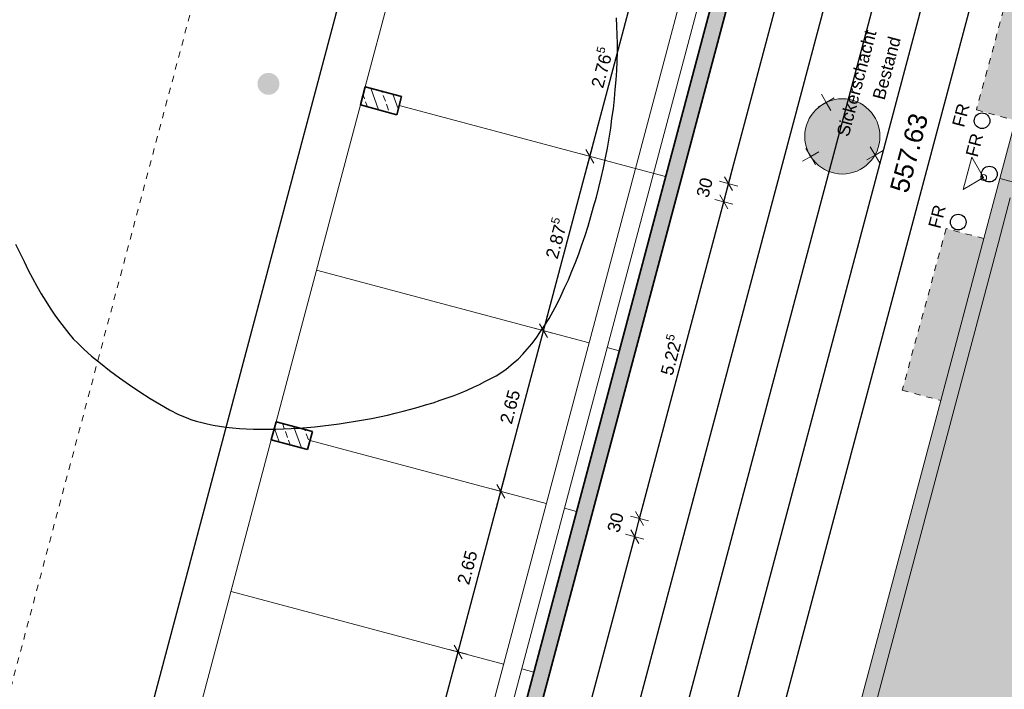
# Model space of a CAD drawing. Header units: metres. Extents: x 4462371 to 4462630, y 5328161 to 5328403.
# Tile 111 of 152: x 4462454 to 4462470, y 5328301 to 5328311. Entities that reach past the tile are written whole.
import ezdxf

# ---------------------------------------------------------------- set-up
doc = ezdxf.new("R2010")
doc.units = ezdxf.units.M
doc.header["$PDMODE"] = 65
doc.linetypes.add('AUSGEZOGEN', pattern=[0])
doc.linetypes.add('VERDECKT2_S2', pattern=[0.15, 0.1, -0.05])
doc.layers.add('B30_BEWSYM', color=3, linetype='AUSGEZOGEN')
doc.layers.add('B31_BEWLIN', color=3, linetype='AUSGEZOGEN')
for name, color, linetype, lineweight in [('Maßlinie_Allgemein', 7, 'AUSGEZOGEN', 13), ('Schraffur', 7, 'AUSGEZOGEN', 158), ('Standard', 7, 'AUSGEZOGEN', 13)]:
    doc.layers.add(name, color=color, linetype=linetype, lineweight=lineweight)
doc.styles.add('ARIAL', font='ARIAL.TTF')
doc.dimstyles.new('_DIMSTYLE_20', dxfattribs={"dimtxt": 0.2, "dimasz": 0.3, "dimexe": 0, "dimexo": 0, "dimgap": 0.1, "dimtad": 2, "dimdec": 1, "dimlfac": 100, "dimrnd": 0.5, "dimzin": 4, "dimdsep": 46, "dimtxsty": 'ARIAL', "dimblk1": 'ALL_ML_STRICH', "dimblk2": 'ALL_ML_STRICH', "dimsah": 1, "dimcen": 0, "dimclrd": 7, "dimclre": 7, "dimclrt": 7, "dimadec": 0, "dimazin": 0, "dimtfac": 1, "dimtdec": 0, "dimtix": 1, "dimtmove": 2, "dimatfit": 3, "dimfxl": 0, "dimtvp": 1.2, "dimtzin": 0, "dimlwd": 0, "dimlwe": 13, "dimarcsym": 0})
doc.dimstyles.new('_DIMSTYLE_3', dxfattribs={"dimtxt": 0.2, "dimasz": 0.3, "dimexe": 0, "dimexo": 0, "dimgap": 0.1, "dimtad": 2, "dimrnd": 0.005, "dimzin": 4, "dimdsep": 46, "dimtxsty": 'ARIAL', "dimblk1": 'ALL_ML_STRICH', "dimblk2": 'ALL_ML_STRICH', "dimsah": 1, "dimcen": 0, "dimclrd": 7, "dimclre": 7, "dimclrt": 7, "dimadec": 0, "dimazin": 0, "dimtfac": 1, "dimtdec": 0, "dimtix": 1, "dimtmove": 2, "dimatfit": 3, "dimfxl": 0, "dimtzin": 0, "dimlwd": 0, "dimlwe": 13, "dimarcsym": 0})
doc.dimstyles.new('_DIMSTYLE_5', dxfattribs={"dimtxt": 0.2, "dimasz": 0.3, "dimexe": 0, "dimexo": 1e-06, "dimgap": 0.1, "dimtad": 2, "dimrnd": 0.005, "dimzin": 4, "dimdsep": 46, "dimtxsty": 'ARIAL', "dimblk1": 'ALL_ML_STRICH', "dimblk2": 'ALL_ML_STRICH', "dimsah": 1, "dimcen": 0, "dimse1": 1, "dimse2": 1, "dimclrd": 7, "dimclre": 7, "dimclrt": 7, "dimadec": 0, "dimazin": 0, "dimtfac": 1, "dimtdec": 0, "dimtix": 1, "dimtmove": 2, "dimatfit": 3, "dimfxl": 0, "dimtzin": 0, "dimlwd": 0, "dimlwe": 13, "dimarcsym": 0})
doc.dimstyles.new('_DIMSTYLE_7', dxfattribs={"dimtxt": 0.2, "dimasz": 0.3, "dimexe": 0, "dimexo": 0, "dimgap": 0.1, "dimtad": 2, "dimdec": 3, "dimrnd": 0.005, "dimzin": 4, "dimdsep": 46, "dimtxsty": 'ARIAL', "dimblk1": 'ALL_ML_STRICH', "dimblk2": 'ALL_ML_STRICH', "dimsah": 1, "dimcen": 0, "dimclrd": 7, "dimclre": 7, "dimclrt": 7, "dimadec": 0, "dimazin": 0, "dimtfac": 1, "dimtdec": 0, "dimtix": 1, "dimtmove": 2, "dimatfit": 3, "dimfxl": 0, "dimtzin": 0, "dimlwd": 0, "dimlwe": 13, "dimarcsym": 0})
doc.dimstyles.new('_DIMSTYLE_8', dxfattribs={"dimtxt": 0.2, "dimasz": 0.3, "dimexe": 0, "dimexo": 0, "dimgap": 0.1, "dimtad": 2, "dimdec": 3, "dimrnd": 0.005, "dimzin": 4, "dimdsep": 46, "dimtxsty": 'ARIAL', "dimblk1": 'ALL_ML_STRICH', "dimblk2": 'ALL_ML_STRICH', "dimsah": 1, "dimcen": 0, "dimclrd": 7, "dimclre": 7, "dimclrt": 7, "dimadec": 0, "dimazin": 0, "dimtfac": 1, "dimtdec": 0, "dimtix": 1, "dimtmove": 2, "dimatfit": 3, "dimfxl": 0, "dimtzin": 0, "dimlwd": 0, "dimlwe": 13, "dimarcsym": 0})
doc.dimstyles.new('_DIMSTYLE_9', dxfattribs={"dimtxt": 0.2, "dimasz": 0.3, "dimexe": 0, "dimexo": 1e-06, "dimgap": 0.1, "dimtad": 2, "dimdec": 3, "dimrnd": 0.005, "dimzin": 4, "dimdsep": 46, "dimtxsty": 'ARIAL', "dimblk1": 'ALL_ML_STRICH', "dimblk2": 'ALL_ML_STRICH', "dimsah": 1, "dimcen": 0, "dimse1": 1, "dimse2": 1, "dimclrd": 7, "dimclre": 7, "dimclrt": 7, "dimadec": 0, "dimazin": 0, "dimtfac": 1, "dimtdec": 0, "dimtix": 1, "dimtmove": 2, "dimatfit": 3, "dimfxl": 0, "dimtzin": 0, "dimlwd": 0, "dimlwe": 13, "dimarcsym": 0})
pattern_1 = [(110, (0, 0), (-0.281907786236, -0.102606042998), []), (110, (-0.14095, -0.0513), (-0.281907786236, -0.102606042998), [0.1, -0.05])]

# ---------------------------------------------------------------- blocks, each defined once
blk = doc.blocks.new('COMPLEXOBJECT_54')
at = {"layer": 'Standard', "color": 7, "linetype": 'AUSGEZOGEN', "lineweight": 13}
for q in [(4462466.814, 5328310.056), (4462466.869, 5328310.261), (4462467.074, 5328310.207), (4462467.019, 5328310.002)]:
    blk.add_line((4462466.944, 5328310.132), q, dxfattribs=at)
blk = doc.blocks.new('COMPLEXOBJECT_55')
at = {"layer": 'Standard', "color": 7, "linetype": 'AUSGEZOGEN', "lineweight": 13}
for q in [(4462466.622, 5328309.398), (4462466.827, 5328309.343), (4462466.567, 5328309.193), (4462466.772, 5328309.138)]:
    blk.add_line((4462466.697, 5328309.268), q, dxfattribs=at)
blk = doc.blocks.new('COMPLEXOBJECT_56')
at = {"layer": 'Standard', "color": 7, "linetype": 'AUSGEZOGEN', "lineweight": 13}
for q in [(4462467.648, 5328309.422), (4462467.853, 5328309.367), (4462467.594, 5328309.217), (4462467.799, 5328309.162)]:
    blk.add_line((4462467.724, 5328309.292), q, dxfattribs=at)
blk = doc.blocks.new('ALL_ML_STRICH')
at = {"color": 0, "linetype": 'ByBlock', "lineweight": -2}
for p, q in [((-1, 0), (0.5, 0)), ((-0.3, -0.3), (0.3, 0.3)), ((0, -0.5), (0, 0.5))]:
    blk.add_line(p, q, dxfattribs=at)
blk = doc.blocks.new('*D104')
at = {"layer": 'DEFPOINTS', "color": 7, "linetype": 'AUSGEZOGEN', "lineweight": 13}
for p in [(4462462.279, 5328301.049), (4462456.804, 5328299.92), (4462460.428, 5328298.955)]:
    blk.add_point(p, dxfattribs=at)
at = {"layer": 'Maßlinie_Allgemein', "color": 7, "linetype": 'AUSGEZOGEN', "lineweight": -2}
for p, q in [((4462460.428, 5328298.955), (4462461.071, 5328301.371)), ((4462461.071, 5328301.371), (4462461.071, 5328301.371)), ((4462460.428, 5328298.955), (4462460.428, 5328298.955))]:
    blk.add_line(p, q, dxfattribs=at)
at = {"layer": 'Maßlinie_Allgemein', "color": 7, "linetype": 'AUSGEZOGEN', "lineweight": 13, "xscale": 0.3, "yscale": 0.3, "zscale": 0.3}
for p, rotation in [((4462461.071, 5328301.371), 75.08618496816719), ((4462460.428, 5328298.955), 255.0861849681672)]:
    blk.add_blockref('ALL_ML_STRICH', p, dxfattribs=dict(at, rotation=rotation))
at = {"layer": 'Maßlinie_Allgemein', "color": 7, "linetype": 'AUSGEZOGEN', "lineweight": 13, "insert": (4462460.557, 5328300.23), "char_height": 0.2, "width": 0.8, "attachment_point": 5, "rotation": 75.0862, "style": 'ARIAL'}
blk.add_mtext('\\A1;{\\A1;{2.50\\H0.132000;\\S^ ;}}', dxfattribs=at)
blk = doc.blocks.new('*D105')
at = {"layer": 'DEFPOINTS', "color": 7, "linetype": 'AUSGEZOGEN', "lineweight": 13}
for p in [(4462462.961, 5328303.61), (4462461.071, 5328301.371), (4462462.279, 5328301.049)]:
    blk.add_point(p, dxfattribs=at)
at = {"layer": 'Maßlinie_Allgemein', "color": 7, "linetype": 'AUSGEZOGEN', "lineweight": -2}
for p, q in [((4462461.071, 5328301.371), (4462461.753, 5328303.932)), ((4462461.753, 5328303.932), (4462461.753, 5328303.932)), ((4462461.071, 5328301.371), (4462461.071, 5328301.371))]:
    blk.add_line(p, q, dxfattribs=at)
at = {"layer": 'Maßlinie_Allgemein', "color": 7, "linetype": 'AUSGEZOGEN', "lineweight": 13, "xscale": 0.3, "yscale": 0.3, "zscale": 0.3}
for p, rotation in [((4462461.753, 5328303.932), 75.08618496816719), ((4462461.071, 5328301.371), 255.0861849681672)]:
    blk.add_blockref('ALL_ML_STRICH', p, dxfattribs=dict(at, rotation=rotation))
at = {"layer": 'Maßlinie_Allgemein', "color": 7, "linetype": 'AUSGEZOGEN', "lineweight": 13, "insert": (4462461.219, 5328302.717), "char_height": 0.2, "width": 0.8, "attachment_point": 5, "rotation": 75.0862, "style": 'ARIAL'}
blk.add_mtext('\\A1;{\\A1;{2.65\\H0.132000;\\S^ ;}}', dxfattribs=at)
blk = doc.blocks.new('*D106')
at = {"layer": 'DEFPOINTS', "color": 7, "linetype": 'AUSGEZOGEN', "lineweight": 13}
for p in [(4462463.643, 5328306.171), (4462461.753, 5328303.932), (4462462.961, 5328303.61)]:
    blk.add_point(p, dxfattribs=at)
at = {"layer": 'Maßlinie_Allgemein', "color": 7, "linetype": 'AUSGEZOGEN', "lineweight": -2}
for p, q in [((4462461.753, 5328303.932), (4462462.435, 5328306.492)), ((4462462.435, 5328306.492), (4462462.435, 5328306.492)), ((4462461.753, 5328303.932), (4462461.753, 5328303.932))]:
    blk.add_line(p, q, dxfattribs=at)
at = {"layer": 'Maßlinie_Allgemein', "color": 7, "linetype": 'AUSGEZOGEN', "lineweight": 13, "xscale": 0.3, "yscale": 0.3, "zscale": 0.3}
for p, rotation in [((4462462.435, 5328306.492), 75.08618496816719), ((4462461.753, 5328303.932), 255.0861849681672)]:
    blk.add_blockref('ALL_ML_STRICH', p, dxfattribs=dict(at, rotation=rotation))
at = {"layer": 'Maßlinie_Allgemein', "color": 7, "linetype": 'AUSGEZOGEN', "lineweight": 13, "insert": (4462461.901, 5328305.278), "char_height": 0.2, "width": 0.8, "attachment_point": 5, "rotation": 75.0862, "style": 'ARIAL'}
blk.add_mtext('\\A1;{\\A1;{2.65\\H0.132000;\\S^ ;}}', dxfattribs=at)
blk = doc.blocks.new('*D107')
at = {"layer": 'DEFPOINTS', "color": 7, "linetype": 'AUSGEZOGEN', "lineweight": 13}
for p in [(4462464.383, 5328308.949), (4462462.435, 5328306.492), (4462463.643, 5328306.171)]:
    blk.add_point(p, dxfattribs=at)
at = {"layer": 'Maßlinie_Allgemein', "color": 7, "linetype": 'AUSGEZOGEN', "lineweight": -2}
for p, q in [((4462462.435, 5328306.492), (4462463.175, 5328309.271)), ((4462463.175, 5328309.271), (4462463.175, 5328309.271)), ((4462462.435, 5328306.492), (4462462.435, 5328306.492))]:
    blk.add_line(p, q, dxfattribs=at)
at = {"layer": 'Maßlinie_Allgemein', "color": 7, "linetype": 'AUSGEZOGEN', "lineweight": 13, "xscale": 0.3, "yscale": 0.3, "zscale": 0.3}
for p, rotation in [((4462463.175, 5328309.271), 75.08618496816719), ((4462462.435, 5328306.492), 255.0861849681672)]:
    blk.add_blockref('ALL_ML_STRICH', p, dxfattribs=dict(at, rotation=rotation))
at = {"layer": 'Maßlinie_Allgemein', "color": 7, "linetype": 'AUSGEZOGEN', "lineweight": 13, "insert": (4462462.617, 5328307.968), "char_height": 0.2, "width": 1, "attachment_point": 5, "rotation": 75.0862, "style": 'ARIAL'}
blk.add_mtext('\\A1;{\\A1;{2.87\\H0.132000;\\S5^ ;}}', dxfattribs=at)
blk = doc.blocks.new('*D108')
at = {"layer": 'DEFPOINTS', "color": 7, "linetype": 'AUSGEZOGEN', "lineweight": 13}
for p in [(4462465.094, 5328311.618), (4462463.175, 5328309.271), (4462464.383, 5328308.949)]:
    blk.add_point(p, dxfattribs=at)
at = {"layer": 'Maßlinie_Allgemein', "color": 7, "linetype": 'AUSGEZOGEN', "lineweight": -2}
for p, q in [((4462463.175, 5328309.271), (4462463.886, 5328311.94)), ((4462463.886, 5328311.94), (4462463.886, 5328311.94)), ((4462463.175, 5328309.271), (4462463.175, 5328309.271))]:
    blk.add_line(p, q, dxfattribs=at)
at = {"layer": 'Maßlinie_Allgemein', "color": 7, "linetype": 'AUSGEZOGEN', "lineweight": 13, "xscale": 0.3, "yscale": 0.3, "zscale": 0.3}
for p, rotation in [((4462463.886, 5328311.94), 75.08618496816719), ((4462463.175, 5328309.271), 255.0861849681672)]:
    blk.add_blockref('ALL_ML_STRICH', p, dxfattribs=dict(at, rotation=rotation))
at = {"layer": 'Maßlinie_Allgemein', "color": 7, "linetype": 'AUSGEZOGEN', "lineweight": 13, "insert": (4462463.343, 5328310.691), "char_height": 0.2, "width": 1, "attachment_point": 5, "rotation": 75.0862, "style": 'ARIAL'}
blk.add_mtext('\\A1;{\\A1;{2.76\\H0.132000;\\S5^ ;}}', dxfattribs=at)
blk = doc.blocks.new('*D143')
at = {"layer": 'DEFPOINTS', "color": 7, "linetype": 'AUSGEZOGEN', "lineweight": 13}
for p in [(4462472.159, 5328337.173), (4462449.704, 5328252.863), (4462451.878, 5328252.283)]:
    blk.add_point(p, dxfattribs=at)
at = {"layer": 'Maßlinie_Allgemein', "color": 7, "linetype": 'AUSGEZOGEN', "lineweight": -2}
blk.add_line((4462451.878, 5328252.283), (4462474.333, 5328336.594), dxfattribs=at)
at = {"layer": 'Maßlinie_Allgemein', "color": 7, "linetype": 'AUSGEZOGEN', "lineweight": 13, "xscale": 0.3, "yscale": 0.3, "zscale": 0.3}
for p, rotation in [((4462474.333, 5328336.594), 75.08618496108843), ((4462451.878, 5328252.283), 255.0861849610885)]:
    blk.add_blockref('ALL_ML_STRICH', p, dxfattribs=dict(at, rotation=rotation))
at = {"layer": 'Maßlinie_Allgemein', "color": 7, "linetype": 'AUSGEZOGEN', "lineweight": 13, "insert": (4462462.91, 5328294.497), "char_height": 0.2, "width": 1, "attachment_point": 5, "rotation": 75.0862, "style": 'ARIAL'}
blk.add_mtext('\\A1;{\\A1;{87.25\\H0.132000;\\S^ ;}}', dxfattribs=at)
blk = doc.blocks.new('*D145')
at = {"layer": 'DEFPOINTS', "color": 7, "linetype": 'AUSGEZOGEN', "lineweight": 13}
for p in [(4462472.159, 5328337.173), (4462441.049, 5328239.214), (4462448.635, 5328237.194)]:
    blk.add_point(p, dxfattribs=at)
at = {"layer": 'Maßlinie_Allgemein', "color": 7, "linetype": 'AUSGEZOGEN', "lineweight": -2}
blk.add_line((4462448.635, 5328237.194), (4462475.058, 5328336.401), dxfattribs=at)
at = {"layer": 'Maßlinie_Allgemein', "color": 7, "linetype": 'AUSGEZOGEN', "lineweight": 13, "xscale": 0.3, "yscale": 0.3, "zscale": 0.3}
for p, rotation in [((4462475.058, 5328336.401), 75.08618496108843), ((4462448.635, 5328237.194), 255.0861849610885)]:
    blk.add_blockref('ALL_ML_STRICH', p, dxfattribs=dict(at, rotation=rotation))
at = {"layer": 'Maßlinie_Allgemein', "color": 7, "linetype": 'AUSGEZOGEN', "lineweight": 13, "insert": (4462461.663, 5328286.898), "char_height": 0.2, "width": 1.4, "attachment_point": 5, "rotation": 75.0862, "style": 'ARIAL'}
blk.add_mtext('\\A1;{\\A1;{102.66\\H0.132000;\\S5^ ;}}', dxfattribs=at)
blk = doc.blocks.new('*D146')
at = {"layer": 'DEFPOINTS', "color": 7, "linetype": 'AUSGEZOGEN', "lineweight": 13}
for p in [(4462472.159, 5328337.173), (4462440.149, 5328235.832), (4462448.459, 5328233.619)]:
    blk.add_point(p, dxfattribs=at)
at = {"layer": 'Maßlinie_Allgemein', "color": 7, "linetype": 'AUSGEZOGEN', "lineweight": -2}
blk.add_line((4462448.459, 5328233.619), (4462475.782, 5328336.208), dxfattribs=at)
at = {"layer": 'Maßlinie_Allgemein', "color": 7, "linetype": 'AUSGEZOGEN', "lineweight": 13, "xscale": 0.3, "yscale": 0.3, "zscale": 0.3}
for p, rotation in [((4462475.782, 5328336.208), 75.08618496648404), ((4462448.459, 5328233.619), 255.086184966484)]:
    blk.add_blockref('ALL_ML_STRICH', p, dxfattribs=dict(at, rotation=rotation))
at = {"layer": 'Maßlinie_Allgemein', "color": 7, "linetype": 'AUSGEZOGEN', "lineweight": 13, "insert": (4462461.937, 5328285.014), "char_height": 0.2, "width": 1.4, "attachment_point": 5, "rotation": 75.0862, "style": 'ARIAL'}
blk.add_mtext('\\A1;{\\A1;{106.16\\H0.132000;\\S5^ ;}}', dxfattribs=at)
blk = doc.blocks.new('*D151')
at = {"layer": 'DEFPOINTS', "color": 7, "linetype": 'AUSGEZOGEN', "lineweight": 13}
for p in [(4462467.021, 5328338.283), (4462454.723, 5328295.021), (4462455.448, 5328294.828)]:
    blk.add_point(p, dxfattribs=at)
at = {"layer": 'Maßlinie_Allgemein', "color": 7, "linetype": 'AUSGEZOGEN', "lineweight": -2}
for p, q in [((4462454.723, 5328295.021), (4462466.297, 5328338.476)), ((4462466.297, 5328338.476), (4462466.297, 5328338.476)), ((4462454.723, 5328295.021), (4462454.723, 5328295.021))]:
    blk.add_line(p, q, dxfattribs=at)
at = {"layer": 'Maßlinie_Allgemein', "color": 7, "linetype": 'AUSGEZOGEN', "lineweight": 13, "xscale": 0.3, "yscale": 0.3, "zscale": 0.3}
for p, rotation in [((4462466.297, 5328338.476), 75.0861849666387), ((4462454.723, 5328295.021), 255.0861849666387)]:
    blk.add_blockref('ALL_ML_STRICH', p, dxfattribs=dict(at, rotation=rotation))
at = {"layer": 'Maßlinie_Allgemein', "color": 7, "linetype": 'AUSGEZOGEN', "lineweight": 13, "insert": (4462460.315, 5328316.807), "char_height": 0.2, "width": 1, "attachment_point": 5, "rotation": 75.0862, "style": 'ARIAL'}
blk.add_mtext('\\A1;{\\A1;{44.97\\H0.132000;\\S^ ;}}', dxfattribs=at)
blk = doc.blocks.new('*D243')
at = {"layer": 'DEFPOINTS', "color": 7, "linetype": 'AUSGEZOGEN', "lineweight": 13}
for p in [(4462458.671, 5328304.597), (4462456.74, 5328297.35), (4462461.958, 5328295.96)]:
    blk.add_point(p, dxfattribs=at)
at = {"layer": 'Maßlinie_Allgemein', "color": 7, "linetype": 'AUSGEZOGEN', "lineweight": -2}
for p, q in [((4462461.958, 5328295.96), (4462463.889, 5328303.208)), ((4462463.889, 5328303.208), (4462463.889, 5328303.208)), ((4462461.958, 5328295.96), (4462461.958, 5328295.96))]:
    blk.add_line(p, q, dxfattribs=at)
at = {"layer": 'Maßlinie_Allgemein', "color": 7, "linetype": 'AUSGEZOGEN', "lineweight": 13, "xscale": 0.3, "yscale": 0.3, "zscale": 0.3}
for p, rotation in [((4462463.889, 5328303.208), 75.08618496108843), ((4462461.958, 5328295.96), 255.0861849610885)]:
    blk.add_blockref('ALL_ML_STRICH', p, dxfattribs=dict(at, rotation=rotation))
at = {"layer": 'Maßlinie_Allgemein', "color": 7, "linetype": 'AUSGEZOGEN', "lineweight": 13, "insert": (4462462.731, 5328299.651), "char_height": 0.2, "width": 0.8, "attachment_point": 5, "rotation": 75.0862, "style": 'ARIAL'}
blk.add_mtext('\\A1;{\\A1;{7.50\\H0.132000;\\S^ ;}}', dxfattribs=at)
blk = doc.blocks.new('*D244')
at = {"layer": 'DEFPOINTS', "color": 7, "linetype": 'AUSGEZOGEN', "lineweight": 13}
for p in [(4462458.748, 5328304.887), (4462458.671, 5328304.597), (4462463.889, 5328303.208)]:
    blk.add_point(p, dxfattribs=at)
at = {"layer": 'Maßlinie_Allgemein', "color": 7, "linetype": 'AUSGEZOGEN', "lineweight": -2}
for p, q in [((4462463.889, 5328303.208), (4462463.966, 5328303.498)), ((4462463.966, 5328303.498), (4462463.966, 5328303.498)), ((4462463.889, 5328303.208), (4462463.889, 5328303.208))]:
    blk.add_line(p, q, dxfattribs=at)
at = {"layer": 'Maßlinie_Allgemein', "color": 7, "linetype": 'AUSGEZOGEN', "lineweight": 13, "xscale": 0.3, "yscale": 0.3, "zscale": 0.3}
for p, rotation in [((4462463.966, 5328303.498), 75.08618496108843), ((4462463.889, 5328303.208), 255.0861849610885)]:
    blk.add_blockref('ALL_ML_STRICH', p, dxfattribs=dict(at, rotation=rotation))
at = {"layer": 'Maßlinie_Allgemein', "color": 7, "linetype": 'AUSGEZOGEN', "lineweight": 13, "insert": (4462463.583, 5328303.435), "char_height": 0.2, "width": 0.8, "attachment_point": 5, "rotation": 75.0862, "style": 'ARIAL'}
blk.add_mtext('\\A1;{\\A1;{30\\H0.132000;\\S^ ;}}', dxfattribs=at)
blk = doc.blocks.new('*D245')
at = {"layer": 'DEFPOINTS', "color": 7, "linetype": 'AUSGEZOGEN', "lineweight": 13}
for p in [(4462460.092, 5328309.936), (4462458.748, 5328304.887), (4462463.966, 5328303.498)]:
    blk.add_point(p, dxfattribs=at)
at = {"layer": 'Maßlinie_Allgemein', "color": 7, "linetype": 'AUSGEZOGEN', "lineweight": -2}
for p, q in [((4462463.966, 5328303.498), (4462465.311, 5328308.547)), ((4462465.311, 5328308.547), (4462465.311, 5328308.547)), ((4462463.966, 5328303.498), (4462463.966, 5328303.498))]:
    blk.add_line(p, q, dxfattribs=at)
at = {"layer": 'Maßlinie_Allgemein', "color": 7, "linetype": 'AUSGEZOGEN', "lineweight": 13, "xscale": 0.3, "yscale": 0.3, "zscale": 0.3}
for p, rotation in [((4462465.311, 5328308.547), 75.08618496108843), ((4462463.966, 5328303.498), 255.0861849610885)]:
    blk.add_blockref('ALL_ML_STRICH', p, dxfattribs=dict(at, rotation=rotation))
at = {"layer": 'Maßlinie_Allgemein', "color": 7, "linetype": 'AUSGEZOGEN', "lineweight": 13, "insert": (4462464.451, 5328306.108), "char_height": 0.2, "width": 1, "attachment_point": 5, "rotation": 75.0862, "style": 'ARIAL'}
blk.add_mtext('\\A1;{\\A1;{5.22\\H0.132000;\\S5^ ;}}', dxfattribs=at)
blk = doc.blocks.new('*D246')
at = {"layer": 'DEFPOINTS', "color": 7, "linetype": 'AUSGEZOGEN', "lineweight": 13}
for p in [(4462460.17, 5328310.226), (4462460.092, 5328309.936), (4462465.311, 5328308.547)]:
    blk.add_point(p, dxfattribs=at)
at = {"layer": 'Maßlinie_Allgemein', "color": 7, "linetype": 'AUSGEZOGEN', "lineweight": -2}
for p, q in [((4462465.311, 5328308.547), (4462465.388, 5328308.836)), ((4462465.388, 5328308.836), (4462465.388, 5328308.836)), ((4462465.311, 5328308.547), (4462465.311, 5328308.547))]:
    blk.add_line(p, q, dxfattribs=at)
at = {"layer": 'Maßlinie_Allgemein', "color": 7, "linetype": 'AUSGEZOGEN', "lineweight": 13, "xscale": 0.3, "yscale": 0.3, "zscale": 0.3}
for p, rotation in [((4462465.388, 5328308.836), 75.08618496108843), ((4462465.311, 5328308.547), 255.0861849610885)]:
    blk.add_blockref('ALL_ML_STRICH', p, dxfattribs=dict(at, rotation=rotation))
at = {"layer": 'Maßlinie_Allgemein', "color": 7, "linetype": 'AUSGEZOGEN', "lineweight": 13, "insert": (4462465.005, 5328308.774), "char_height": 0.2, "width": 0.8, "attachment_point": 5, "rotation": 75.0862, "style": 'ARIAL'}
blk.add_mtext('\\A1;{\\A1;{30\\H0.132000;\\S^ ;}}', dxfattribs=at)
blk = doc.blocks.new('*D247')
at = {"layer": 'DEFPOINTS', "color": 7, "linetype": 'AUSGEZOGEN', "lineweight": 13}
for p in [(4462462.158, 5328317.691), (4462460.17, 5328310.226), (4462465.388, 5328308.836)]:
    blk.add_point(p, dxfattribs=at)
at = {"layer": 'Maßlinie_Allgemein', "color": 7, "linetype": 'AUSGEZOGEN', "lineweight": -2}
for p, q in [((4462465.388, 5328308.836), (4462467.376, 5328316.301)), ((4462467.376, 5328316.301), (4462467.376, 5328316.301)), ((4462465.388, 5328308.836), (4462465.388, 5328308.836))]:
    blk.add_line(p, q, dxfattribs=at)
at = {"layer": 'Maßlinie_Allgemein', "color": 7, "linetype": 'AUSGEZOGEN', "lineweight": 13, "xscale": 0.3, "yscale": 0.3, "zscale": 0.3}
for p, rotation in [((4462467.376, 5328316.301), 75.08618496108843), ((4462465.388, 5328308.836), 255.0861849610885)]:
    blk.add_blockref('ALL_ML_STRICH', p, dxfattribs=dict(at, rotation=rotation))
at = {"layer": 'Maßlinie_Allgemein', "color": 7, "linetype": 'AUSGEZOGEN', "lineweight": 13, "insert": (4462466.198, 5328312.654), "char_height": 0.2, "width": 1, "attachment_point": 5, "rotation": 75.0862, "style": 'ARIAL'}
blk.add_mtext('\\A1;{\\A1;{7.72\\H0.132000;\\S5^ ;}}', dxfattribs=at)
blk = doc.blocks.new('*D519')
at = {"layer": 'DEFPOINTS', "color": 7, "linetype": 'AUSGEZOGEN', "lineweight": 13}
for p in [(4462471.853, 5328336.996), (4462450.17, 5328255.584), (4462451.861, 5328255.134)]:
    blk.add_point(p, dxfattribs=at)
at = {"layer": 'Maßlinie_Allgemein', "color": 7, "linetype": 'AUSGEZOGEN', "lineweight": -2}
for p, q in [((4462451.861, 5328255.134), (4462473.544, 5328336.546)), ((4462473.544, 5328336.546), (4462473.544, 5328336.546)), ((4462451.861, 5328255.134), (4462451.861, 5328255.134))]:
    blk.add_line(p, q, dxfattribs=at)
at = {"layer": 'Maßlinie_Allgemein', "color": 7, "linetype": 'AUSGEZOGEN', "lineweight": 13, "xscale": 0.3, "yscale": 0.3, "zscale": 0.3}
for p, rotation in [((4462473.544, 5328336.546), 75.08618496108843), ((4462451.861, 5328255.134), 255.0861849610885)]:
    blk.add_blockref('ALL_ML_STRICH', p, dxfattribs=dict(at, rotation=rotation))
at = {"layer": 'Maßlinie_Allgemein', "color": 7, "linetype": 'AUSGEZOGEN', "lineweight": 13, "insert": (4462462.507, 5328295.898), "char_height": 0.2, "width": 1, "attachment_point": 5, "rotation": 75.0862, "style": 'ARIAL'}
blk.add_mtext('\\A1;{\\A1;{84.25\\H0.132000;\\S^ ;}}', dxfattribs=at)
blk = doc.blocks.new('Laubbaum_Stamm')
at = {"lineweight": 13}
blk.add_hatch(color=7, dxfattribs=at).paths.add_polyline_path([(0, 0.5), (-0.051, 0.497), (-0.101, 0.49), (-0.15, 0.477), (-0.197, 0.459), (-0.243, 0.437), (-0.286, 0.41), (-0.326, 0.379), (-0.362, 0.344), (-0.395, 0.306), (-0.424, 0.264), (-0.449, 0.22), (-0.469, 0.174), (-0.484, 0.125), (-0.494, 0.076), (-0.499, 0.025), (-0.499, -0.025), (-0.494, -0.076), (-0.484, -0.125), (-0.469, -0.174), (-0.449, -0.22), (-0.424, -0.264), (-0.395, -0.306), (-0.362, -0.344), (-0.326, -0.379), (-0.286, -0.41), (-0.243, -0.437), (-0.197, -0.459), (-0.15, -0.477), (-0.101, -0.49), (-0.051, -0.497), (0, -0.5), (0.051, -0.497), (0.101, -0.49), (0.15, -0.477), (0.197, -0.459), (0.243, -0.437), (0.286, -0.41), (0.326, -0.379), (0.362, -0.344), (0.395, -0.306), (0.424, -0.264), (0.449, -0.22), (0.469, -0.174), (0.484, -0.125), (0.494, -0.076), (0.499, -0.025), (0.499, 0.025), (0.494, 0.076), (0.484, 0.125), (0.469, 0.174), (0.449, 0.22), (0.424, 0.264), (0.395, 0.306), (0.362, 0.344), (0.326, 0.379), (0.286, 0.41), (0.243, 0.437), (0.197, 0.459), (0.15, 0.477), (0.101, 0.49), (0.051, 0.497)])

msp = doc.modelspace()

# ---------------------------------------------------------------- hatches: boundary and pattern name
at = {"layer": 'Schraffur', "linetype": 'AUSGEZOGEN', "lineweight": 18}
h = msp.add_hatch(dxfattribs=at)
h.set_pattern_fill('SCHRAFFUR_7', scale=0.1, angle=65, style=0, pattern_type=2)
h.set_pattern_definition(pattern_1)
h.paths.add_polyline_path([(4462472.08381, 5328337.0435), (4462472.06239, 5328337.0585), (4462472.0439, 5328337.07699), (4462472.02891, 5328337.0984), (4462472.01786, 5328337.1221), (4462472.01109, 5328337.14736), (4462472.00881, 5328337.1734), (4462472.01109, 5328337.19945), (4462472.01441, 5328337.21186), (4462465.27382, 5328339.00714), (4462465.20948, 5328338.76556), (4462471.85289, 5328336.99617), (4462460.27915, 5328293.54102), (4462460.52073, 5328293.47668), (4462472.12035, 5328337.02901), (4462472.10751, 5328337.03245)], flags=0)
h = msp.add_hatch(dxfattribs=at)
h.set_pattern_fill('SCHRAFFUR_7', scale=0.1, angle=65, style=0, pattern_type=2)
h.set_pattern_definition(pattern_1)
h.paths.add_polyline_path([(4462459.51267, 5328310.09078), (4462460.09246, 5328309.93636), (4462460.16967, 5328310.22626), (4462459.58988, 5328310.38068)], flags=0)
h = msp.add_hatch(dxfattribs=at)
h.set_pattern_fill('SCHRAFFUR_7', scale=0.1, angle=65, style=0, pattern_type=2)
h.set_pattern_definition(pattern_1)
h.paths.add_polyline_path([(4462458.09073, 5328304.7519), (4462458.67051, 5328304.59748), (4462458.74772, 5328304.88737), (4462458.16794, 5328305.04179)], flags=0)
at = {"layer": 'Standard', "linetype": 'AUSGEZOGEN', "lineweight": 18}
for color, points in [(254, [(4462476.63791, 5328323.23664), (4462473.73407, 5328324.01561), (4462469.71554, 5328308.92124), (4462472.61841, 5328308.1449), (4462472.68558, 5328308.39607), (4462470.01428, 5328309.11048), (4462473.89898, 5328323.70218), (4462476.57054, 5328322.98552)]), (255, [(4462469.34157, 5328310.01154), (4462469.96185, 5328309.84641), (4462470.645, 5328312.41247), (4462470.03557, 5328312.57471)]), (255, [(4462469.34157, 5328310.01154), (4462469.96185, 5328309.84641), (4462470.645, 5328312.41247), (4462470.03557, 5328312.57471)]), (254, [(4462472.61841, 5328308.1449), (4462469.71554, 5328308.92124), (4462469.45998, 5328307.96131), (4462468.77271, 5328305.37979), (4462466.66858, 5328297.47622), (4462465.97947, 5328294.88781), (4462465.68776, 5328293.79207), (4462468.58964, 5328293.01835), (4462468.65662, 5328293.26958), (4462465.98654, 5328293.98148), (4462469.8805, 5328308.60798), (4462472.55124, 5328307.89372)]), (255, [(4462468.65662, 5328293.26958), (4462472.55124, 5328307.89372), (4462469.8805, 5328308.60798), (4462469.6921, 5328307.90029), (4462469.00554, 5328305.32145), (4462466.90114, 5328297.4169), (4462466.21182, 5328294.82767), (4462465.98654, 5328293.98148)]), (255, [(4462468.15828, 5328305.54337), (4462468.77271, 5328305.37979), (4462469.45998, 5328307.96131), (4462468.85829, 5328308.1215)]), (255, [(4462468.15828, 5328305.54337), (4462468.77271, 5328305.37979), (4462469.45998, 5328307.96131), (4462468.85829, 5328308.1215)])]:
    msp.add_hatch(color=color, dxfattribs=at).paths.add_polyline_path(points)
at = {"layer": 'Standard', "linetype": 'AUSGEZOGEN', "lineweight": 13}
msp.add_hatch(color=255, dxfattribs=at).paths.add_polyline_path([(4462467.79564, 5328309.49592), (4462467.80271, 5328309.56803), (4462467.80103, 5328309.64047), (4462467.79064, 5328309.71217), (4462467.77167, 5328309.7821), (4462467.74442, 5328309.84923), (4462467.70927, 5328309.91259), (4462467.66674, 5328309.97125), (4462467.61746, 5328310.02436), (4462467.56213, 5328310.07113), (4462467.50156, 5328310.1109), (4462467.43664, 5328310.14308), (4462467.36832, 5328310.1672), (4462467.29759, 5328310.1829), (4462467.22548, 5328310.18997), (4462467.15305, 5328310.18829), (4462467.08134, 5328310.1779), (4462467.01141, 5328310.15893), (4462466.94428, 5328310.13168), (4462466.88092, 5328310.09653), (4462466.82226, 5328310.05401), (4462466.76915, 5328310.00472), (4462466.72238, 5328309.94939), (4462466.68261, 5328309.88882), (4462466.65043, 5328309.82391), (4462466.62631, 5328309.75558), (4462466.61061, 5328309.68485), (4462466.60354, 5328309.61274), (4462466.60522, 5328309.54031), (4462466.61561, 5328309.4686), (4462466.63458, 5328309.39867), (4462466.66183, 5328309.33154), (4462466.69698, 5328309.26818), (4462466.73951, 5328309.20952), (4462466.78879, 5328309.15642), (4462466.84412, 5328309.10964), (4462466.90469, 5328309.06987), (4462466.96961, 5328309.03769), (4462467.03793, 5328309.01358), (4462467.10866, 5328308.99787), (4462467.18077, 5328308.9908), (4462467.2532, 5328308.99248), (4462467.32491, 5328309.00288), (4462467.39484, 5328309.02184), (4462467.46197, 5328309.04909), (4462467.52533, 5328309.08424), (4462467.58399, 5328309.12677), (4462467.63709, 5328309.17606), (4462467.68387, 5328309.23139), (4462467.72364, 5328309.29195), (4462467.75582, 5328309.35687), (4462467.77994, 5328309.42519)])

# ---------------------------------------------------------------- linework, layer by layer
at = {"layer": 'B31_BEWLIN', "color": 250}
msp.add_lwpolyline([(4462454.01091, 5328307.87434), (4462454.07702, 5328307.73282), (4462454.14441, 5328307.59613), (4462454.21039, 5328307.4596), (4462454.27843, 5328307.32853), (4462454.34791, 5328307.2037), (4462454.41879, 5328307.07871), (4462454.49049, 5328306.96074), (4462454.5638, 5328306.85041), (4462454.63631, 5328306.73947), (4462454.70981, 5328306.63695), (4462454.78429, 5328306.54286), (4462454.85736, 5328306.44893), (4462454.9308, 5328306.36422), (4462455.00621, 5328306.2897), (4462455.00621, 5328306.2897), (4462455.09844, 5328306.19593), (4462455.22313, 5328306.08674), (4462455.36514, 5328305.97341), (4462455.50714, 5328305.86007), (4462455.66629, 5328305.74118), (4462455.82907, 5328305.62899), (4462455.99186, 5328305.5168), (4462456.15748, 5328305.41068), (4462456.31209, 5328305.32008), (4462456.46671, 5328305.22948), (4462456.6111, 5328305.15502), (4462456.73139, 5328305.1071), (4462456.80701, 5328305.0767), (4462456.89012, 5328305.05066), (4462456.97933, 5328305.02818), (4462457.06855, 5328305.0057), (4462457.16387, 5328304.98678), (4462457.26531, 5328304.97142), (4462457.36596, 5328304.95543), (4462457.4721, 5328304.9438), (4462457.58216, 5328304.93527), (4462457.6916, 5328304.92752), (4462457.80496, 5328304.92287), (4462457.92224, 5328304.92133), (4462458.03952, 5328304.91979), (4462458.16072, 5328304.92135), (4462458.28444, 5328304.92617), (4462458.40675, 5328304.93116), (4462458.53219, 5328304.93864), (4462458.65875, 5328304.94954), (4462458.78531, 5328304.96045), (4462458.9136, 5328304.974), (4462459.043, 5328304.99098), (4462459.17303, 5328305.00717), (4462459.30337, 5328305.02618), (4462459.43265, 5328305.04816), (4462459.56192, 5328305.07013), (4462459.69073, 5328305.0943), (4462459.81768, 5328305.12082), (4462459.94401, 5328305.14812), (4462460.0691, 5328305.17699), (4462460.19233, 5328305.20822), (4462460.31556, 5328305.23944), (4462460.43552, 5328305.27318), (4462460.55283, 5328305.30865), (4462460.67093, 5328305.34474), (4462460.78639, 5328305.38257), (4462460.897, 5328305.42167), (4462461.007, 5328305.46155), (4462461.11295, 5328305.50332), (4462461.21406, 5328305.54638), (4462461.31517, 5328305.58943), (4462461.41083, 5328305.63454), (4462461.50024, 5328305.68108), (4462461.67908, 5328305.77418), (4462461.83295, 5328305.87302), (4462461.95659, 5328305.97749), (4462462.03044, 5328306.04083), (4462462.10392, 5328306.11557), (4462462.17557, 5328306.19907), (4462462.24862, 5328306.2824), (4462462.31922, 5328306.37527), (4462462.388, 5328306.4769), (4462462.45598, 5328306.57791), (4462462.52215, 5328306.68767), (4462462.58631, 5328306.80478), (4462462.6497, 5328306.92128), (4462462.71109, 5328307.04512), (4462462.77032, 5328307.17491), (4462462.83018, 5328307.30391), (4462462.88726, 5328307.43965), (4462462.94202, 5328307.57992), (4462462.996, 5328307.71958), (4462463.04766, 5328307.86377), (4462463.09621, 5328308.01189), (4462463.14477, 5328308.16001), (4462463.19084, 5328308.31126), (4462463.23364, 5328308.46503), (4462463.27723, 5328308.61942), (4462463.31739, 5328308.77492), (4462463.35412, 5328308.93153), (4462463.39085, 5328309.08814), (4462463.42415, 5328309.24586), (4462463.45323, 5328309.40407), (4462463.48153, 5328309.56167), (4462463.50624, 5328309.71896), (4462463.52657, 5328309.87535), (4462463.5483, 5328310.03157), (4462463.56566, 5328310.18687), (4462463.57909, 5328310.33907), (4462463.59315, 5328310.49049), (4462463.60267, 5328310.63959), (4462463.60826, 5328310.78559), (4462463.61245, 5328310.93174), (4462463.61256, 5328311.0734), (4462463.60858, 5328311.21054), (4462463.6046, 5328311.34768), (4462463.59638, 5328311.47891)], dxfattribs=at)
at = {"layer": 'Standard', "color": 7, "linetype": 'VERDECKT2_S2', "lineweight": 13}
msp.add_line((4462464.76813, 5328341.47964), (4462441.73155, 5328254.98577), dxfattribs=at)
at = {"layer": 'Standard', "color": 7, "linetype": 'AUSGEZOGEN', "lineweight": 35}
for p, q in [((4462472.15881, 5328337.1734), (4462460.52073, 5328293.47668)), ((4462471.85289, 5328336.99617), (4462460.27915, 5328293.54102)), ((4462459.51267, 5328310.09078), (4462459.58988, 5328310.38068)), ((4462459.58988, 5328310.38068), (4462460.16967, 5328310.22626)), ((4462460.16967, 5328310.22626), (4462460.09246, 5328309.93636)), ((4462460.09246, 5328309.93636), (4462459.51267, 5328310.09078)), ((4462458.09073, 5328304.7519), (4462458.16794, 5328305.04179)), ((4462458.16794, 5328305.04179), (4462458.74772, 5328304.88737)), ((4462458.74772, 5328304.88737), (4462458.67051, 5328304.59748)), ((4462458.67051, 5328304.59748), (4462458.09073, 5328304.7519))]:
    msp.add_line(p, q, dxfattribs=at)
at = {"layer": 'Standard', "color": 7, "linetype": 'AUSGEZOGEN', "lineweight": 18}
for p, q in [((4462467.90825, 5328324.1279), (4462460.53472, 5328296.443)), ((4462468.19806, 5328324.05072), (4462460.82453, 5328296.36582)), ((4462473.73407, 5328324.01561), (4462469.71554, 5328308.92124)), ((4462469.45998, 5328307.96131), (4462469.71554, 5328308.92124)), ((4462469.71554, 5328308.92124), (4462472.61841, 5328308.1449)), ((4462469.64837, 5328308.67006), (4462469.64865, 5328308.66999)), ((4462469.8805, 5328308.60798), (4462469.6921, 5328307.90029)), ((4462468.77271, 5328305.37979), (4462469.45998, 5328307.96131)), ((4462469.6921, 5328307.90029), (4462469.00554, 5328305.32145)), ((4462466.66858, 5328297.47622), (4462468.77271, 5328305.37979)), ((4462469.00554, 5328305.32145), (4462466.90114, 5328297.4169))]:
    msp.add_line(p, q, dxfattribs=at)
at = {"layer": 'Standard', "color": 7, "linetype": 'AUSGEZOGEN', "lineweight": 13}
for p, q in [((4462459.58988, 5328310.38068), (4462461.57803, 5328317.84545)), ((4462458.16794, 5328305.04179), (4462459.51267, 5328310.09078)), ((4462460.13106, 5328310.08131), (4462464.38285, 5328308.9489)), ((4462469.26874, 5328309.25766), (4462469.13225, 5328308.74519)), ((4462469.45673, 5328308.93318), (4462469.26874, 5328309.25766)), ((4462469.45673, 5328308.93318), (4462469.13225, 5328308.74519)), ((4462463.15985, 5328306.29941), (4462458.81135, 5328307.45758)), ((4462463.64292, 5328306.17075), (4462463.44966, 5328306.22222)), ((4462458.09073, 5328304.7519), (4462456.16048, 5328297.50454)), ((4462462.47783, 5328303.73868), (4462458.70912, 5328304.74243)), ((4462462.9609, 5328303.61002), (4462462.76764, 5328303.66149)), ((4462461.79581, 5328301.17794), (4462457.44731, 5328302.33611)), ((4462462.27888, 5328301.04929), (4462462.08562, 5328301.10076))]:
    msp.add_line(p, q, dxfattribs=at)
at = {"layer": 'Standard', "color": 7, "linetype": 'VERDECKT2_S2', "lineweight": 18}
for p, q in [((4462470.03557, 5328312.57471), (4462469.34157, 5328310.01154)), ((4462469.34157, 5328310.01154), (4462469.96185, 5328309.84641)), ((4462468.85829, 5328308.1215), (4462468.15828, 5328305.54337)), ((4462469.45998, 5328307.96131), (4462468.85829, 5328308.1215)), ((4462468.15828, 5328305.54337), (4462468.77271, 5328305.37979))]:
    msp.add_line(p, q, dxfattribs=at)
at = {"layer": 'Standard', "color": 7, "linetype": 'AUSGEZOGEN', "lineweight": 13}
for centre, radius in [((4462467.20312, 5328309.59039), 0.6), ((4462469.45673, 5328308.93318), 0.04688)]:
    msp.add_circle(centre, radius, dxfattribs=at)
at = {"layer": 'Standard', "color": 7, "linetype": 'AUSGEZOGEN', "lineweight": 25}
for centre in [(4462469.43166, 5328309.83922), (4462469.54787, 5328308.98831), (4462469.05138, 5328308.22319)]:
    msp.add_circle(centre, 0.125, dxfattribs=at)

# ---------------------------------------------------------------- block references
at = {"layer": 'B30_BEWSYM', "color": 3, "linetype": 'AUSGEZOGEN', "lineweight": -3, "xscale": 0.34999999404, "yscale": 0.3499999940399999, "zscale": 0.34999999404, "rotation": 308.3640628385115}
msp.add_blockref('Laubbaum_Stamm', (4462458.04487, 5328310.42812), dxfattribs=at)
at = {"layer": 'Standard', "color": 7, "linetype": 'AUSGEZOGEN', "lineweight": 13}
for name in ['COMPLEXOBJECT_54', 'COMPLEXOBJECT_55', 'COMPLEXOBJECT_56']:
    msp.add_blockref(name, (0, 0), dxfattribs=at)

# ---------------------------------------------------------------- texts
at = {"layer": 'Standard', "color": 7, "linetype": 'AUSGEZOGEN', "lineweight": 13, "insert": (4462467.55603, 5328311.30395), "char_height": 0.2, "width": 1.8470152, "attachment_point": 3, "rotation": 75.086185, "line_spacing_factor": 1.204819, "style": 'ARIAL'}
msp.add_mtext('{\\fArial|i0|b0;\\H0.200000;\\W1.000000;\\C7;Sickerschacht}\\P{\\fArial|i0|b0;\\H0.200000;\\W1.000000;\\C7;Bestand}\\P', dxfattribs=at)
at = {"layer": 'Standard', "color": 7, "linetype": 'AUSGEZOGEN', "lineweight": 13, "attachment_point": 8, "style": 'ARIAL'}
for s, insert, char_height, width, rotation in [('\\W1.00;FR', (4462469.19008, 5328309.90356), 0.2, 0.4728358, 75.451551), ('\\W1.00;557.63', (4462468.4145, 5328309.28648), 0.3, 1.4405954, 75.086185), ('\\W1.00;FR', (4462469.40607, 5328309.42739), 0.2, 0.4728358, 75.451551), ('\\W1.00;FR', (4462468.80981, 5328308.28753), 0.2, 0.4728358, 75.451551)]:
    msp.add_mtext(s, dxfattribs=dict(at, insert=insert, char_height=char_height, width=width, rotation=rotation))

# ---------------------------------------------------------------- dimensions: what is measured, and where the dimension line sits
at = {"layer": 'Maßlinie_Allgemein', "color": 7, "linetype": 'AUSGEZOGEN', "lineweight": 13}
for base, p1, p2, dimstyle, picture, middle in [((4462466.29658, 5328338.47602), (4462454.72284, 5328295.02088), (4462466.29658, 5328338.47602), '_DIMSTYLE_3', '*D151', (4462460.31489, 5328316.80733)), ((4462475.78249, 5328336.20828), (4462440.14871, 5328235.83199), (4462472.15881, 5328337.1734), '_DIMSTYLE_9', '*D146', (4462461.93692, 5328285.0136)), ((4462475.05775, 5328336.40131), (4462441.04949, 5328239.21409), (4462472.15881, 5328337.1734), '_DIMSTYLE_9', '*D145', (4462461.66257, 5328286.89768)), ((4462474.33302, 5328336.59433), (4462449.70364, 5328252.8625), (4462472.15881, 5328337.1734), '_DIMSTYLE_5', '*D143', (4462462.91042, 5328294.49703)), ((4462473.54394, 5328336.54578), (4462451.86087, 5328255.13382), (4462473.54394, 5328336.54578), '_DIMSTYLE_3', '*D519', (4462462.50739, 5328295.89795)), ((4462467.37592, 5328316.30126), (4462465.38777, 5328308.83648), (4462467.37592, 5328316.30126), '_DIMSTYLE_8', '*D247', (4462466.19755, 5328312.65401)), ((4462463.8859272, 5328311.9400522), (4462463.1749542, 5328309.2706096), (4462463.8859272, 5328311.9400522), '_DIMSTYLE_8', '*D108', (4462463.3428496, 5328310.6913513)), ((4462465.38777, 5328308.83648), (4462465.31056, 5328308.54659), (4462465.38777, 5328308.83648), '_DIMSTYLE_20', '*D246', (4462465.00528, 5328308.77412)), ((4462465.31056, 5328308.54659), (4462463.96582, 5328303.4976), (4462465.31056, 5328308.54659), '_DIMSTYLE_8', '*D245', (4462464.4506, 5328306.10811)), ((4462463.17495, 5328309.27061), (4462462.43503, 5328306.49246), (4462463.17495, 5328309.27061), '_DIMSTYLE_7', '*D107', (4462462.6174, 5328307.96755)), ((4462462.43503, 5328306.49246), (4462461.75301, 5328303.93172), (4462462.43503, 5328306.49246), '_DIMSTYLE_3', '*D106', (4462461.90098, 5328305.27768)), ((4462463.96582, 5328303.4976), (4462463.88861, 5328303.2077), (4462463.96582, 5328303.4976), '_DIMSTYLE_20', '*D244', (4462463.58334, 5328303.43523)), ((4462463.88861, 5328303.2077), (4462461.95837, 5328295.96035), (4462463.88861, 5328303.2077), '_DIMSTYLE_3', '*D243', (4462462.73074, 5328299.65067)), ((4462461.75301, 5328303.93172), (4462461.07099, 5328301.37099), (4462461.75301, 5328303.93172), '_DIMSTYLE_3', '*D105', (4462461.21897, 5328302.71695)), ((4462461.07099, 5328301.37099), (4462460.42757, 5328298.95521), (4462461.07099, 5328301.37099), '_DIMSTYLE_3', '*D104', (4462460.55653, 5328300.22974))]:
    dim = msp.add_linear_dim(base=base, p1=p1, p2=p2, angle=75.086185, dimstyle=dimstyle, override={"dimpost": '<>', "dimclrd": 7, "dimclre": 7, "dimclrt": 7, "dimlwd": 0, "dimlwe": 13}, dxfattribs=at)
    dim.commit()
    dim.dimension.update_dxf_attribs({"geometry": picture, "text_midpoint": middle, "dimtype": 160})

doc.saveas('drawing.dxf')
